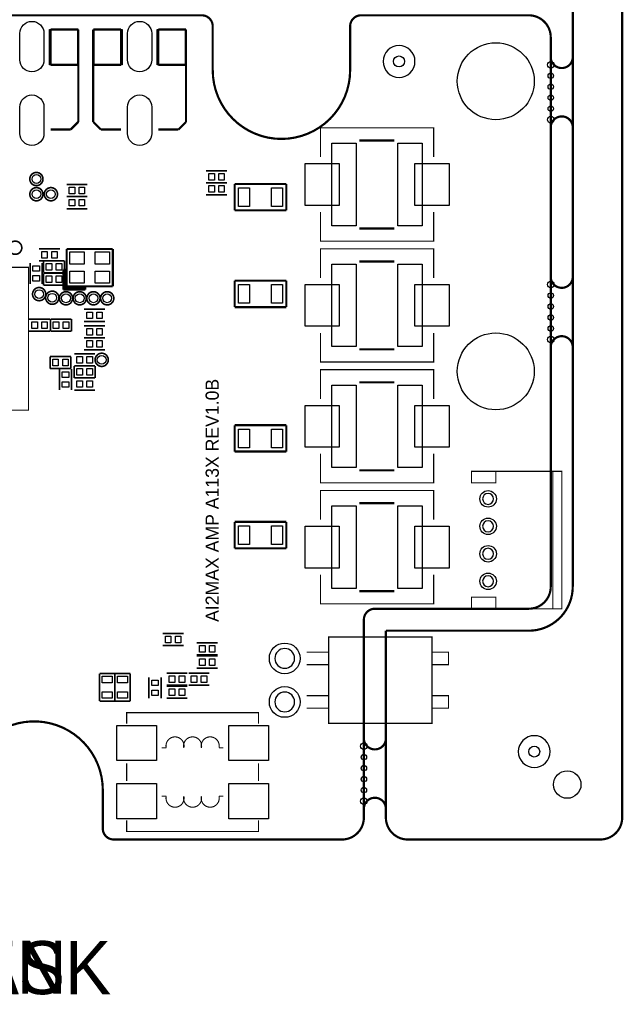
# Model space of a CAD drawing. Extents: x -7 to 124, y -15 to 152.
# Tile 4 of 5: x 69 to 124, y -15 to 75. Entities that reach past the tile are written whole.
import ezdxf

# ---------------------------------------------------------------- set-up
doc = ezdxf.new("R2010")
doc.units = 0
for name, color, linetype in [('BOARD', 6, 'CONTINUOUS'), ('PAD', 52, 'CONTINUOUS'), ('PSR', 160, 'CONTINUOUS'), ('SILK', 140, 'CONTINUOUS')]:
    doc.layers.add(name, color=color, linetype=linetype)

msp = doc.modelspace()

# ---------------------------------------------------------------- linework, layer by layer
at = {"layer": 'BOARD', "const_width": 0.2}
for points in [[(119, 150.0002), (119, 23)], [(123.5, 2), (123.5, 150.0002)], [(102.0001, 19), (102.0001, 2)], [(115, 19), (102.0001, 19)], [(104.0001, 0), (121.5, 0)]]:
    msp.add_lwpolyline(points, dxfattribs=at)
for points in [[(10.2502, 70.0001), (10.2502, 74.0001, -0.414214), (11.2502, 75.0001), (85.25, 75.0001, -0.414214), (86.25, 74.0001), (86.25, 70.0001)], [(76.25, 4.5001), (76.25, 1, 0.414214), (77.25, 0), (98.0001, 0, 0.414214), (100.0001, 2), (100.0001, 20, -0.414214), (101.0001, 21), (115, 21, 0.414214), (117, 23), (117, 73.0001, 0.414214), (115, 75.0001), (99.7501, 75.0001, 0.414214), (98.7501, 74.0001), (98.7501, 70.0001)], [(117, 71.5001), (117, 71.2001, 0.414214), (118, 70.2001, 0.414214), (119, 71.2001), (119, 71.5001)], [(86.25, 70.0001, 1), (98.7499, 70.0001)], [(119, 64.5001), (119, 64.8001, 0.414214), (118, 65.8001, 0.414214), (117, 64.8001), (117, 64.5001)], [(117, 51.5), (117, 51.2, 0.414214), (118, 50.2, 0.414214), (119, 51.2), (119, 51.5)], [(119, 44.5), (119, 44.8, 0.414214), (118, 45.8, 0.414214), (117, 44.8), (117, 44.5)], [(115, 19, 0.41422), (119, 23)], [(76.25, 4.5001, 1.000003), (63.7502, 4.5001)], [(100.0001, 9.5), (100.0001, 9.2, 0.414214), (101.0001, 8.2, 0.414214), (102.0001, 9.2), (102.0001, 9.5)], [(102.0001, 2.5), (102.0001, 2.8, 0.414214), (101.0001, 3.8, 0.414214), (100.0001, 2.8), (100.0001, 2.5)], [(102.0001, 2, 0.414214), (104.0001, 0)], [(121.5, 0, 0.414214), (123.5, 2)]]:
    msp.add_lwpolyline(points, format="xyb", dxfattribs=at)
at = {"layer": 'BOARD'}
for points in [[(111.8, 30.9996, 1), (110.8, 30.9996, 1), (111.8, 30.9996)], [(111.8, 28.4996, 1), (110.8, 28.4996, 1), (111.8, 28.4996)], [(111.8, 25.9996, 1), (110.8, 25.9996, 1), (111.8, 25.9996)], [(111.8, 23.4996, 1), (110.8, 23.4996, 1), (111.8, 23.4996)], [(93.7, 16.48, 1), (91.9, 16.48, 1), (93.7, 16.48)], [(93.7, 12.52, 1), (91.9, 12.52, 1), (93.7, 12.52)]]:
    msp.add_lwpolyline(points, format="xyb", dxfattribs=at)
at = {"layer": 'PAD'}
for points in [[(68.70005, 70.95), (68.70005, 73.35, -1), (70.89995, 73.35), (70.89995, 70.95, -1)], [(78.50005, 70.95), (78.50005, 73.35, -1), (80.69995, 73.35), (80.69995, 70.95, -1)], [(68.70005, 64.25), (68.70005, 66.65, -1), (70.89995, 66.65), (70.89995, 64.25, -1)], [(78.50005, 64.25), (78.50005, 66.65, -1), (80.69995, 66.65), (80.69995, 64.25, -1)]]:
    msp.add_lwpolyline(points, format="xyb", close=True, dxfattribs=at)
for points in [[(99.3, 55.85), (97.1, 55.85), (97.1, 63.35), (99.3, 63.35)], [(105.3, 55.85), (103.1, 55.85), (103.1, 63.35), (105.3, 63.35)], [(94.65, 57.7), (94.65, 61.5), (97.75, 61.5), (97.75, 57.7)], [(104.65, 57.7), (104.65, 61.5), (107.75, 61.5), (107.75, 57.7)], [(86.39995, 60.59995), (86.39995, 60.00005), (85.89985, 60.00005), (85.89985, 60.59995)], [(87.30015, 60.59995), (87.30015, 60.00005), (86.80005, 60.00005), (86.80005, 60.59995)], [(73.1998, 58.75), (73.1998, 59.3499), (73.6999, 59.3499), (73.6999, 58.75)], [(74.1, 58.75), (74.1, 59.3499), (74.6001, 59.3499), (74.6001, 58.75)], [(86.39995, 59.49995), (86.39995, 58.90005), (85.89985, 58.90005), (85.89985, 59.49995)], [(87.30015, 59.49995), (87.30015, 58.90005), (86.80005, 58.90005), (86.80005, 59.49995)], [(89.6, 59.3), (89.6, 57.6), (88.6, 57.6), (88.6, 59.3)], [(92.6, 59.3), (92.6, 57.6), (91.6, 57.6), (91.6, 59.3)], [(73.1998, 57.65), (73.1998, 58.2499), (73.6999, 58.2499), (73.6999, 57.65)], [(74.1, 57.65), (74.1, 58.2499), (74.6001, 58.2499), (74.6001, 57.65)], [(71.19995, 53.50995), (71.19995, 52.91005), (70.69985, 52.91005), (70.69985, 53.50995)], [(72.10015, 53.50995), (72.10015, 52.91005), (71.60005, 52.91005), (71.60005, 53.50995)], [(73.2599, 52.3649), (73.2599, 53.465), (74.5599, 53.465), (74.5599, 52.3649)], [(75.5601, 52.3649), (75.5601, 53.465), (76.8601, 53.465), (76.8601, 52.3649)], [(70.47995, 51.71005), (69.88005, 51.71005), (69.88005, 52.21015), (70.47995, 52.21015)], [(71.60995, 52.41995), (71.60995, 51.82005), (71.10985, 51.82005), (71.10985, 52.41995)], [(72.51015, 52.41995), (72.51015, 51.82005), (72.01005, 51.82005), (72.01005, 52.41995)], [(99.3, 44.85), (97.1, 44.85), (97.1, 52.35), (99.3, 52.35)], [(105.3, 44.85), (103.1, 44.85), (103.1, 52.35), (105.3, 52.35)], [(70.47995, 50.80985), (69.88005, 50.80985), (69.88005, 51.30995), (70.47995, 51.30995)], [(71.60995, 51.27995), (71.60995, 50.68005), (71.10985, 50.68005), (71.10985, 51.27995)], [(72.51015, 51.27995), (72.51015, 50.68005), (72.01005, 50.68005), (72.01005, 51.27995)], [(73.2599, 50.6149), (73.2599, 51.715), (74.5599, 51.715), (74.5599, 50.6149)], [(75.5601, 50.6149), (75.5601, 51.715), (76.8601, 51.715), (76.8601, 50.6149)], [(89.6, 50.5), (89.6, 48.8), (88.6, 48.8), (88.6, 50.5)], [(92.6, 50.5), (92.6, 48.8), (91.6, 48.8), (91.6, 50.5)], [(94.65, 46.7), (94.65, 50.5), (97.75, 50.5), (97.75, 46.7)], [(104.65, 46.7), (104.65, 50.5), (107.75, 50.5), (107.75, 46.7)], [(74.7998, 47.4), (74.7998, 47.9999), (75.2999, 47.9999), (75.2999, 47.4)], [(75.7, 47.4), (75.7, 47.9999), (76.2001, 47.9999), (76.2001, 47.4)], [(69.7998, 46.5), (69.7998, 47.0999), (70.2999, 47.0999), (70.2999, 46.5)], [(70.7, 46.5), (70.7, 47.0999), (71.2001, 47.0999), (71.2001, 46.5)], [(72.24995, 47.09995), (72.24995, 46.50005), (71.74985, 46.50005), (71.74985, 47.09995)], [(73.15015, 47.09995), (73.15015, 46.50005), (72.65005, 46.50005), (72.65005, 47.09995)], [(74.7998, 45.9), (74.7998, 46.4999), (75.2999, 46.4999), (75.2999, 45.9)], [(75.7, 45.9), (75.7, 46.4999), (76.2001, 46.4999), (76.2001, 45.9)], [(74.7998, 44.8), (74.7998, 45.3999), (75.2999, 45.3999), (75.2999, 44.8)], [(75.7, 44.8), (75.7, 45.3999), (76.2001, 45.3999), (76.2001, 44.8)], [(73.8998, 43.35), (73.8998, 43.9499), (74.3999, 43.9499), (74.3999, 43.35)], [(74.8, 43.35), (74.8, 43.9499), (75.3001, 43.9499), (75.3001, 43.35)], [(71.6998, 43.1), (71.6998, 43.6999), (72.1999, 43.6999), (72.1999, 43.1)], [(72.6, 43.1), (72.6, 43.6999), (73.1001, 43.6999), (73.1001, 43.1)], [(73.14995, 42.05005), (72.55005, 42.05005), (72.55005, 42.55015), (73.14995, 42.55015)], [(74.39995, 42.84995), (74.39995, 42.25005), (73.89985, 42.25005), (73.89985, 42.84995)], [(75.30015, 42.84995), (75.30015, 42.25005), (74.80005, 42.25005), (74.80005, 42.84995)], [(73.14995, 41.14985), (72.55005, 41.14985), (72.55005, 41.64995), (73.14995, 41.64995)], [(73.8998, 41.15), (73.8998, 41.7499), (74.3999, 41.7499), (74.3999, 41.15)], [(74.8, 41.15), (74.8, 41.7499), (75.3001, 41.7499), (75.3001, 41.15)], [(99.3, 33.85), (97.1, 33.85), (97.1, 41.35), (99.3, 41.35)], [(105.3, 33.85), (103.1, 33.85), (103.1, 41.35), (105.3, 41.35)], [(94.65, 35.7), (94.65, 39.5), (97.75, 39.5), (97.75, 35.7)], [(104.65, 35.7), (104.65, 39.5), (107.75, 39.5), (107.75, 35.7)], [(89.6, 37.35), (89.6, 35.65), (88.6, 35.65), (88.6, 37.35)], [(92.6, 37.35), (92.6, 35.65), (91.6, 35.65), (91.6, 37.35)], [(99.3, 22.85), (97.1, 22.85), (97.1, 30.35), (99.3, 30.35)], [(105.3, 22.85), (103.1, 22.85), (103.1, 30.35), (105.3, 30.35)], [(89.6, 28.55), (89.6, 26.85), (88.6, 26.85), (88.6, 28.55)], [(92.6, 28.55), (92.6, 26.85), (91.6, 26.85), (91.6, 28.55)], [(94.65, 24.7), (94.65, 28.5), (97.75, 28.5), (97.75, 24.7)], [(104.65, 24.7), (104.65, 28.5), (107.75, 28.5), (107.75, 24.7)], [(82.44995, 18.49995), (82.44995, 17.90005), (81.94985, 17.90005), (81.94985, 18.49995)], [(83.35015, 18.49995), (83.35015, 17.90005), (82.85005, 17.90005), (82.85005, 18.49995)], [(85.54995, 17.64995), (85.54995, 17.05005), (85.04985, 17.05005), (85.04985, 17.64995)], [(86.45015, 17.64995), (86.45015, 17.05005), (85.95005, 17.05005), (85.95005, 17.64995)], [(85.54995, 16.44995), (85.54995, 15.85005), (85.04985, 15.85005), (85.04985, 16.44995)], [(86.45015, 16.44995), (86.45015, 15.85005), (85.95005, 15.85005), (85.95005, 16.44995)], [(77.09995, 14.25005), (76.20005, 14.25005), (76.20005, 14.84995), (77.09995, 14.84995)], [(78.49995, 14.25005), (77.60005, 14.25005), (77.60005, 14.84995), (78.49995, 14.84995)], [(80.70005, 14.50015), (81.29995, 14.50015), (81.29995, 14.00005), (80.70005, 14.00005)], [(82.2998, 14.3), (82.2998, 14.8999), (82.7999, 14.8999), (82.7999, 14.3)], [(83.2, 14.3), (83.2, 14.8999), (83.7001, 14.8999), (83.7001, 14.3)], [(84.2998, 14.3), (84.2998, 14.8999), (84.7999, 14.8999), (84.7999, 14.3)], [(85.2, 14.3), (85.2, 14.8999), (85.7001, 14.8999), (85.7001, 14.3)], [(77.09995, 12.85005), (76.20005, 12.85005), (76.20005, 13.44995), (77.09995, 13.44995)], [(78.49995, 12.85005), (77.60005, 12.85005), (77.60005, 13.44995), (78.49995, 13.44995)], [(80.70005, 13.59995), (81.29995, 13.59995), (81.29995, 13.09985), (80.70005, 13.09985)], [(82.2998, 13.1), (82.2998, 13.6999), (82.7999, 13.6999), (82.7999, 13.1)], [(83.2, 13.1), (83.2, 13.6999), (83.7001, 13.6999), (83.7001, 13.1)], [(77.52, 7.19), (77.52, 10.39), (81.12, 10.39), (81.12, 7.19)], [(87.72, 7.19), (87.72, 10.39), (91.32, 10.39), (91.32, 7.19)], [(77.52, 1.89), (77.52, 5.09), (81.12, 5.09), (81.12, 1.89)], [(87.72, 1.89), (87.72, 5.09), (91.32, 5.09), (91.32, 1.89)]]:
    msp.add_lwpolyline(points, close=True, dxfattribs=at)
for centre, radius in [((112, 69), 3.5), ((103.2, 70.8), 0.5), ((117, 70.5001), 0.3), ((117, 69.5001), 0.25), ((117, 68.5001), 0.25), ((117, 67.5001), 0.25), ((117, 66.5001), 0.25), ((117, 65.5001), 0.3), ((70.21, 60.1), 0.40005), ((70.21, 58.72), 0.40005), ((71.53, 58.72), 0.40005), ((117, 50.5), 0.3), ((70.46, 49.63), 0.40005), ((71.65, 49.3), 0.40005), ((72.9, 49.25), 0.40005), ((74.15, 49.25), 0.40005), ((75.4, 49.25), 0.40005), ((76.65, 49.25), 0.40005), ((117, 49.5), 0.25), ((117, 48.5), 0.25), ((117, 47.5), 0.25), ((117, 46.5), 0.25), ((112, 42.6), 3.5), ((117, 45.5), 0.3), ((76.15, 43.65), 0.40005), ((111.3, 30.9996), 0.75005), ((111.3, 28.4996), 0.75005), ((111.3, 25.9996), 0.75005), ((111.3, 23.4996), 0.75005), ((92.8, 16.48), 1.40005), ((92.8, 12.52), 1.40005), ((100.0001, 8.5), 0.3), ((115.5, 8), 0.5), ((100.0001, 7.5), 0.25), ((100.0001, 6.5), 0.25), ((100.0001, 5.5), 0.25), ((118.5, 5), 1.25), ((100.0001, 4.5), 0.25), ((100.0001, 3.5), 0.3)]:
    msp.add_circle(centre, radius, dxfattribs=at)
at = {"layer": 'PSR'}
for points in [[(104.65, 70.8, 1), (101.75, 70.8, 1)], [(116.95, 8, 1), (114.05, 8, 1)]]:
    msp.add_lwpolyline(points, format="xyb", close=True, dxfattribs=at)
at = {"layer": 'SILK'}
for points in [[(73.9999, 73.6999), (73.9999, 70.5), (71.3999, 70.5), (71.3999, 73.6999)], [(78.0001, 73.6999), (78.0001, 70.5), (75.4001, 70.5), (75.4001, 73.6999)], [(83.7999, 73.6999), (83.7999, 70.5), (81.1999, 70.5), (81.1999, 73.6999)]]:
    msp.add_lwpolyline(points, close=True, dxfattribs=at)
for points, const_width in [([(71.5, 73.6999), (74.02, 73.6999)], 0.1999), ([(71.5, 70.5), (71.5, 73.6999)], 0.1999), ([(71.5, 73.6999), (73.9999, 73.6999)], 0.1999), ([(73.9999, 73.6999), (73.9999, 70.5)], 0.1999), ([(74.02, 73.6999), (74.02, 65.2999)], 0.1999), ([(75.38, 65.2999), (75.38, 73.6999)], 0.1999), ([(75.38, 73.6999), (77.9, 73.6999)], 0.1999), ([(75.4001, 70.5), (75.4001, 73.6999)], 0.1999), ([(75.4001, 73.6999), (77.9, 73.6999)], 0.1999), ([(77.9, 73.6999), (77.9, 70.5)], 0.1999), ([(81.3, 73.6999), (83.82, 73.6999)], 0.1999), ([(81.3, 70.5), (81.3, 73.6999)], 0.1999), ([(81.3, 73.6999), (83.7999, 73.6999)], 0.1999), ([(83.7999, 73.6999), (83.7999, 70.5)], 0.1999), ([(83.82, 73.6999), (83.82, 65.2999)], 0.1999), ([(73.9999, 70.5), (71.5, 70.5)], 0.1999), ([(77.9, 70.5), (75.4001, 70.5)], 0.1999), ([(83.7999, 70.5), (81.3, 70.5)], 0.1999), ([(73.3199, 64.6001), (71.5, 64.6001)], 0.1999), ([(74.02, 65.2999), (73.3199, 64.6001)], 0.1999), ([(76.0801, 64.6001), (75.38, 65.2999)], 0.1999), ([(77.9, 64.6001), (76.0801, 64.6001)], 0.1999), ([(83.1199, 64.6001), (81.3, 64.6001)], 0.1999), ([(83.82, 65.2999), (83.1199, 64.6001)], 0.1999), ([(96.05, 62.1), (96.05, 64.75), (106.35, 64.75), (106.35, 62.1)], 0.1), ([(99.5904, 63.6), (102.7661, 63.6)], 0.2), ([(87.55, 60.8499), (85.65, 60.8499)], 0.1501), ([(72.95, 59.5999), (74.85, 59.5999)], 0.1501), ([(87.55, 59.7501), (85.65, 59.7501)], 0.1501), ([(87.55, 59.7499), (85.65, 59.7499)], 0.1501), ([(88.25, 59.65), (88.25, 57.25)], 0.2), ([(92.95, 59.65), (88.25, 59.65)], 0.2), ([(92.95, 57.25), (92.95, 59.65)], 0.2), ([(72.95, 58.5001), (74.85, 58.5001)], 0.1501), ([(72.95, 58.4999), (74.85, 58.4999)], 0.1501), ([(87.55, 58.6501), (85.65, 58.6501)], 0.1501), ([(72.95, 57.4001), (74.85, 57.4001)], 0.1501), ([(88.25, 57.25), (92.95, 57.25)], 0.2), ([(106.35, 57.1), (106.35, 54.45), (96.05, 54.45), (96.05, 57.1)], 0.1), ([(99.579, 55.6), (102.7775, 55.6)], 0.2), ([(72.35, 53.7599), (70.45, 53.7599)], 0.1501), ([(72.9599, 50.34), (72.9599, 53.74)], 0.1999), ([(72.9599, 53.74), (77.1601, 53.74)], 0.1999), ([(77.1601, 53.74), (77.1601, 50.34)], 0.1999), ([(96.05, 51.1), (96.05, 53.75), (106.35, 53.75), (106.35, 51.1)], 0.1), ([(56.4899, 52.0701), (56.4899, 39.0699), (69.4901, 39.0699), (69.4901, 52.0701), (56.4899, 52.0701)], 0.1001), ([(69.6301, 50.56), (69.6301, 52.46)], 0.1501), ([(72.35, 52.6601), (70.45, 52.6601)], 0.1501), ([(70.7299, 50.56), (70.7299, 52.46)], 0.1501), ([(70.86, 51.5701), (70.86, 52.6699)], 0.1501), ([(70.86, 52.6699), (72.76, 52.6699)], 0.1501), ([(72.76, 52.6699), (72.76, 51.5701)], 0.1501), ([(99.5904, 52.6), (102.7661, 52.6)], 0.2), ([(72.76, 51.5701), (70.86, 51.5701)], 0.1501), ([(70.86, 50.4301), (70.86, 51.5299)], 0.1501), ([(70.86, 51.5299), (72.76, 51.5299)], 0.1501), ([(72.66, 51.8401), (72.66, 50.04)], 0.1999), ([(72.9599, 51.8401), (72.66, 51.8401)], 0.1999), ([(72.76, 51.8401), (72.76, 50.1401)], 0.1999), ([(72.76, 51.5299), (72.76, 50.4301)], 0.1501), ([(72.8601, 51.8401), (72.8601, 50.2399)], 0.1999), ([(72.76, 50.4301), (70.86, 50.4301)], 0.1501), ([(72.76, 50.1401), (74.66, 50.1401)], 0.1999), ([(72.8601, 50.2399), (74.66, 50.2399)], 0.1999), ([(77.1601, 50.34), (72.9599, 50.34)], 0.1999), ([(74.66, 50.04), (74.66, 50.34)], 0.1999), ([(88.25, 50.85), (88.25, 48.45)], 0.2), ([(92.95, 50.85), (88.25, 50.85)], 0.2), ([(92.95, 48.45), (92.95, 50.85)], 0.2), ([(72.66, 50.04), (74.66, 50.04)], 0.1999), ([(88.25, 48.45), (92.95, 48.45)], 0.2), ([(74.55, 48.2499), (76.45, 48.2499)], 0.1501), ([(69.55, 47.3499), (71.45, 47.3499)], 0.1501), ([(71.5, 46.2501), (71.5, 47.3499)], 0.1501), ([(71.5, 47.3499), (73.4, 47.3499)], 0.1501), ([(73.4, 47.3499), (73.4, 46.2501)], 0.1501), ([(74.55, 47.1501), (76.45, 47.1501)], 0.1501), ([(74.55, 46.7499), (76.45, 46.7499)], 0.1501), ([(69.55, 46.2501), (71.45, 46.2501)], 0.1501), ([(73.4, 46.2501), (71.5, 46.2501)], 0.1501), ([(74.55, 45.6501), (76.45, 45.6501)], 0.1501), ([(74.55, 45.6499), (76.45, 45.6499)], 0.1501), ([(106.35, 46.1), (106.35, 43.45), (96.05, 43.45), (96.05, 46.1)], 0.1), ([(71.45, 43.9499), (73.35, 43.9499)], 0.1501), ([(71.45, 42.8501), (71.45, 43.9499)], 0.1501), ([(73.35, 43.9499), (73.35, 42.8501)], 0.1501), ([(73.65, 44.1999), (75.55, 44.1999)], 0.1501), ([(74.55, 44.5501), (76.45, 44.5501)], 0.1501), ([(99.579, 44.6), (102.7775, 44.6)], 0.2), ([(73.65, 43.1001), (75.55, 43.1001)], 0.1501), ([(73.65, 42.0001), (73.65, 43.0999)], 0.1501), ([(73.65, 43.0999), (75.55, 43.0999)], 0.1501), ([(75.55, 43.0999), (75.55, 42.0001)], 0.1501), ([(73.35, 42.8501), (71.45, 42.8501)], 0.1501), ([(72.3001, 40.9), (72.3001, 42.8)], 0.1501), ([(73.3999, 40.9), (73.3999, 42.8)], 0.1501), ([(96.05, 40.1), (96.05, 42.75), (106.35, 42.75), (106.35, 40.1)], 0.1), ([(75.55, 42.0001), (73.65, 42.0001)], 0.1501), ([(73.65, 41.9999), (75.55, 41.9999)], 0.1501), ([(99.5904, 41.6), (102.7661, 41.6)], 0.2), ([(73.65, 40.9001), (75.55, 40.9001)], 0.1501), ([(88.25, 37.7), (88.25, 35.3)], 0.2), ([(92.95, 37.7), (88.25, 37.7)], 0.2), ([(92.95, 35.3), (92.95, 37.7)], 0.2), ([(88.25, 35.3), (92.95, 35.3)], 0.2), ([(106.35, 35.1), (106.35, 32.45), (96.05, 32.45), (96.05, 35.1)], 0.1), ([(99.579, 33.6), (102.7775, 33.6)], 0.2), ([(112, 20.9996), (112, 22.0496), (109.8, 22.0496), (109.8, 20.9996), (118, 20.9996), (118, 33.4996), (109.8, 33.4996), (109.8, 32.4496), (112, 32.4496), (112, 33.4996), (109.8, 33.4996)], 0.1), ([(117.2, 33.4996), (117.2, 20.9996)], 0.1), ([(96.05, 29.1), (96.05, 31.75), (106.35, 31.75), (106.35, 29.1)], 0.1), ([(99.5904, 30.6), (102.7661, 30.6)], 0.2), ([(88.25, 28.9), (88.25, 26.5)], 0.2), ([(92.95, 28.9), (88.25, 28.9)], 0.2), ([(92.95, 26.5), (92.95, 28.9)], 0.2), ([(88.25, 26.5), (92.95, 26.5)], 0.2), ([(106.35, 24.1), (106.35, 21.45), (96.05, 21.45), (96.05, 24.1)], 0.1), ([(99.579, 22.6), (102.7775, 22.6)], 0.2), ([(83.6, 18.7499), (81.7, 18.7499)], 0.1501), ([(86.7, 17.8999), (84.8, 17.8999)], 0.1501), ([(94.8007, 17.05), (96.8, 17.05), (96.8, 18.43), (106.2, 18.43), (106.2, 10.57), (96.8, 10.57), (96.8, 17.05)], 0.1), ([(83.6, 17.6501), (81.7, 17.6501)], 0.1501), ([(106.2, 17.05), (107.7, 17.05), (107.7, 15.91), (106.2, 15.91)], 0.1), ([(86.7, 16.8001), (84.8, 16.8001)], 0.1501), ([(86.7, 16.6999), (84.8, 16.6999)], 0.1501), ([(86.7, 15.6001), (84.8, 15.6001)], 0.1501), ([(94.8085, 15.91), (96.8, 15.91)], 0.1), ([(77.35, 15.0999), (75.95, 15.0999)], 0.1501), ([(75.95, 15.0999), (75.95, 12.6001)], 0.1501), ([(78.75, 15.0999), (77.35, 15.0999)], 0.1501), ([(77.35, 15.0999), (77.35, 12.6001)], 0.1501), ([(77.35, 12.6001), (77.35, 15.0999)], 0.1501), ([(78.75, 12.6001), (78.75, 15.0999)], 0.1501), ([(80.4501, 14.75), (80.4501, 12.85)], 0.1501), ([(81.55, 14.75), (81.55, 12.85)], 0.1501), ([(82.05, 15.15), (83.95, 15.15)], 0.1501), ([(84.05, 15.1499), (85.95, 15.1499)], 0.1501), ([(82.05, 14.0501), (83.95, 14.0501)], 0.1501), ([(82.05, 13.95), (83.95, 13.95)], 0.1501), ([(84.05, 14.0501), (85.95, 14.0501)], 0.1501), ([(75.95, 12.6001), (77.35, 12.6001)], 0.1501), ([(77.35, 12.6001), (78.75, 12.6001)], 0.1501), ([(82.05, 12.8501), (83.95, 12.8501)], 0.1501), ([(94.8007, 13.09), (96.8, 13.09)], 0.1), ([(106.2, 13.09), (107.7, 13.09), (107.7, 11.95), (106.2, 11.95)], 0.1), ([(94.8046, 11.95), (96.8, 11.95)], 0.1), ([(78.42, 10.54), (78.42, 11.54), (90.42, 11.54), (90.42, 10.54)], 0.1), ([(78.42, 6.94), (78.42, 5.34)], 0.1), ([(90.42, 6.94), (90.42, 5.34)], 0.1), ([(90.42, 1.74), (90.42, 0.74), (78.42, 0.74), (78.42, 1.74)], 0.1)]:
    msp.add_lwpolyline(points, dxfattribs=dict(at, const_width=const_width))
for points, const_width in [([(70.8099, 60.1, 1), (69.6101, 60.1, 1), (70.8099, 60.1)], 0.1501), ([(70.8099, 58.72, 1), (69.6101, 58.72, 1), (70.8099, 58.72)], 0.1501), ([(72.1299, 58.72, 1), (70.9301, 58.72, 1), (72.1299, 58.72)], 0.1501), ([(68.8799, 53.85, 1), (67.6801, 53.85, 1), (68.8799, 53.85)], 0.1501), ([(71.0599, 49.63, 1), (69.8601, 49.63, 1), (71.0599, 49.63)], 0.1501), ([(72.2499, 49.3, 1), (71.0501, 49.3, 1), (72.2499, 49.3)], 0.1501), ([(73.4999, 49.25, 1), (72.3001, 49.25, 1), (73.4999, 49.25)], 0.1501), ([(74.7499, 49.25, 1), (73.5501, 49.25, 1), (74.7499, 49.25)], 0.1501), ([(75.9999, 49.25, 1), (74.8001, 49.25, 1), (75.9999, 49.25)], 0.1501), ([(77.2499, 49.25, 1), (76.0501, 49.25, 1), (77.2499, 49.25)], 0.1501), ([(76.7499, 43.65, 1), (75.5501, 43.65, 1), (76.7499, 43.65)], 0.1501), ([(83.62, 8.34, 1.25), (82.02, 8.34), (81.62, 8.34)], 0.1), ([(83.62, 8.34, -1.25), (85.22, 8.34)], 0.1), ([(85.22, 8.34, -1.25), (86.82, 8.34), (87.22, 8.34)], 0.1), ([(83.62, 3.94, -1.25), (82.02, 3.94), (81.62, 3.94)], 0.1), ([(85.22, 3.94, -1.25), (83.62, 3.94)], 0.1), ([(85.22, 3.94, 1.25), (86.82, 3.94), (87.22, 3.94)], 0.1)]:
    msp.add_lwpolyline(points, format="xyb", dxfattribs=dict(at, const_width=const_width))

# ---------------------------------------------------------------- texts
at = {"layer": 'PSR', "width": 0.973684}
msp.add_text('TOP_SOLDERMASK', height=4.826, dxfattribs=at).set_placement((16.9415, -14.073))
at = {"layer": 'SILK'}
msp.add_text('AI2MAX AMP A113X REV1.0B', height=1.2, rotation=90, dxfattribs=at).set_placement((86.8, 19.8))
at = {"layer": 'SILK', "width": 0.973684}
msp.add_text('TOP_SILKSCREEN', height=4.826, dxfattribs=at).set_placement((16.7383, -14.0222))

doc.saveas('drawing.dxf')
